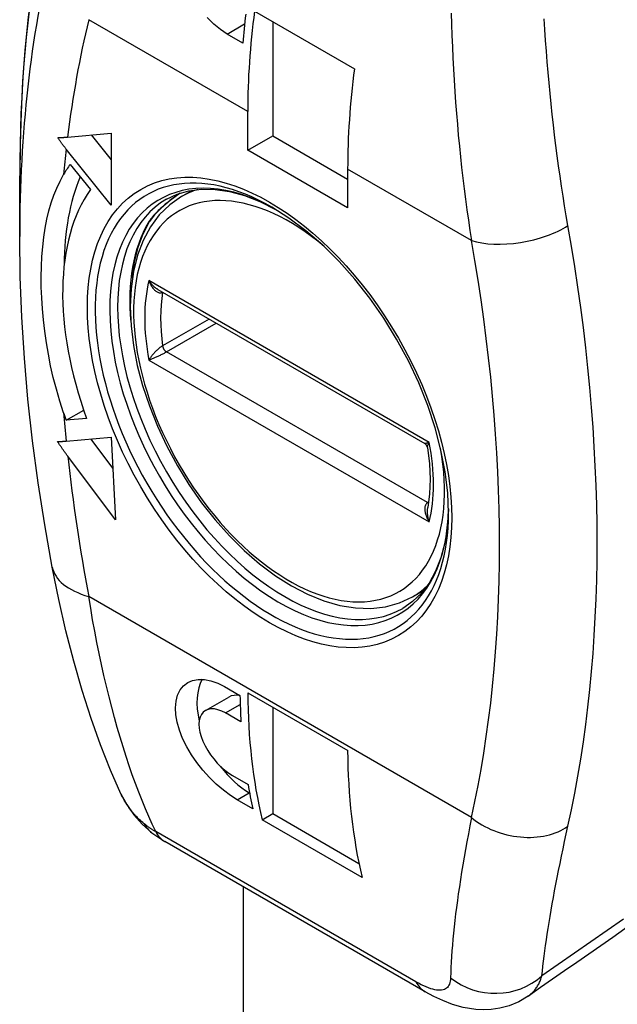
# Model space of a CAD drawing. Header units: inches. Extents: x 25.86 to 30.73, y 8.37 to 15.89.
# Tile 3 of 7: x 29.8 to 30.33, y 10.12 to 11. Entities that reach past the tile are written whole.
import ezdxf

# ---------------------------------------------------------------- set-up
doc = ezdxf.new("R2010")
doc.units = ezdxf.units.IN
doc.header["$MEASUREMENT"] = 0
doc.layers.add('Visible Edges(ANSI)', color=7, linetype='Continuous', lineweight=25)
doc.layers.add('Visible Tangent Edges(ANSI)', color=7, linetype='Continuous', lineweight=25)

msp = doc.modelspace()

# ---------------------------------------------------------------- linework, layer by layer
at = {"layer": 'Visible Edges(ANSI)'}
for p, q in [((30.00836, 11.00485), (30.09744, 10.95342)), ((30.02455, 10.9955), (30.02455, 10.89366)), ((29.99784, 10.97628), (29.98392, 10.98432)), ((30.00228, 10.8808), (30.00228, 10.91536)), ((29.84175, 10.89252), (29.8807, 10.896)), ((29.8629, 10.89441), (29.8807, 10.87228)), ((29.8807, 10.896), (29.8807, 10.83171)), ((30.00228, 10.8808), (30.02455, 10.89366)), ((30.02455, 10.89366), (30.09136, 10.85508)), ((29.8807, 10.83171), (29.84048, 10.88174)), ((30.09136, 10.82937), (30.00228, 10.8808)), ((29.84396, 10.86813), (29.86204, 10.84564)), ((30.09136, 10.86392), (30.09136, 10.82937)), ((29.79906, 10.80377), (29.79906, 10.85784)), ((29.94324, 10.83947), (29.95319, 10.84522)), ((29.92229, 10.75657), (30.16018, 10.61922)), ((29.84058, 10.64004), (29.8561, 10.649)), ((29.85868, 10.64165), (29.84058, 10.64004)), ((29.84048, 10.62147), (29.88059, 10.62505)), ((29.86225, 10.62341), (29.88201, 10.59694)), ((29.88059, 10.62505), (29.88432, 10.55115)), ((29.88432, 10.55115), (29.84188, 10.60801)), ((30.14924, 10.48267), (30.15919, 10.48842)), ((29.98149, 10.40269), (29.99541, 10.39465)), ((30.00229, 10.39702), (30.09138, 10.34559)), ((29.96472, 10.38121), (29.98546, 10.39319)), ((29.9963, 10.37105), (29.98238, 10.37909)), ((30.02455, 10.38417), (30.02455, 10.28932)), ((29.98867, 10.32326), (30.00259, 10.31522)), ((30.00367, 10.30781), (30.00396, 10.30764)), ((30.00686, 10.29357), (29.99294, 10.30161)), ((30.01512, 10.28388), (30.02455, 10.28932)), ((30.02455, 10.28932), (30.10144, 10.24493)), ((30.10421, 10.23245), (30.01512, 10.28388)), ((29.91678, 10.27228), (29.92855, 10.2644)), ((30.16044, 10.13052), (29.92855, 10.2644))]:
    msp.add_line(p, q, dxfattribs=at)
at = {"layer": 'Visible Edges(ANSI)', "flags": 128}
for points in [[(29.87432, 11.26829), (29.86519, 11.24591), (29.85664, 11.22302), (29.84869, 11.19965), (29.84133, 11.17581), (29.83456, 11.15151), (29.82838, 11.12677), (29.8228, 11.10159), (29.8178, 11.076), (29.8134, 11.05), (29.80959, 11.02361), (29.80636, 10.99685), (29.80373, 10.96972), (29.80168, 10.94224), (29.80022, 10.91442), (29.79935, 10.88628), (29.79906, 10.85784)], [(29.98392, 10.98432), (29.97794, 10.98828), (29.97198, 10.99326), (29.96627, 10.99915)], [(29.83292, 10.89195), (29.83328, 10.89196), (29.83364, 10.89198), (29.834, 10.89199), (29.83436, 10.89201), (29.83473, 10.89203), (29.83509, 10.89205), (29.83546, 10.89207), (29.83582, 10.89209), (29.83619, 10.89211), (29.83656, 10.89213), (29.83693, 10.89215), (29.8373, 10.89218), (29.83767, 10.8922), (29.83804, 10.89223), (29.83841, 10.89225), (29.83878, 10.89228), (29.83915, 10.89231), (29.83952, 10.89234), (29.83989, 10.89237), (29.84026, 10.8924), (29.84064, 10.89243), (29.84101, 10.89246), (29.84138, 10.89249), (29.84175, 10.89252)], [(29.84048, 10.88174), (29.84016, 10.88214), (29.83984, 10.88255), (29.83952, 10.88295), (29.8392, 10.88336), (29.83888, 10.88377), (29.83856, 10.88418), (29.83824, 10.8846), (29.83792, 10.88501), (29.8376, 10.88543), (29.83729, 10.88585), (29.83697, 10.88628), (29.83665, 10.8867), (29.83634, 10.88713), (29.83602, 10.88756), (29.83571, 10.88799), (29.83539, 10.88842), (29.83508, 10.88886), (29.83477, 10.88929), (29.83446, 10.88973), (29.83415, 10.89017), (29.83384, 10.89061), (29.83353, 10.89106), (29.83322, 10.8915), (29.83292, 10.89195)], [(29.83819, 10.64677), (29.83478, 10.65717), (29.83172, 10.66761), (29.82902, 10.67805), (29.82664, 10.68848), (29.82458, 10.69886), (29.82283, 10.70915), (29.82137, 10.71935), (29.8202, 10.72943), (29.81931, 10.73937), (29.81868, 10.74912), (29.81832, 10.75868), (29.81822, 10.76803), (29.8184, 10.77716), (29.81884, 10.78607), (29.81956, 10.79475), (29.82055, 10.80319), (29.82181, 10.81137), (29.82333, 10.81919), (29.82513, 10.82666), (29.82719, 10.83379), (29.82953, 10.84059), (29.83214, 10.84707), (29.83503, 10.85323), (29.83819, 10.85909)], [(29.94218, 10.84259), (29.93319, 10.83603), (29.92536, 10.82944), (29.9191, 10.82304), (29.91475, 10.81713)], [(29.92994, 10.83714), (29.93949, 10.84165), (29.9499, 10.84463), (29.96116, 10.84604), (29.97321, 10.84582), (29.98596, 10.84393), (29.99928, 10.84033), (30.01305, 10.83503), (30.02711, 10.82804)], [(29.94324, 10.83947), (29.93273, 10.83214), (29.92346, 10.82307), (29.91556, 10.81242), (29.90909, 10.80036), (29.90406, 10.78706), (29.90049, 10.77265), (29.89835, 10.75728), (29.89765, 10.74108), (29.89835, 10.7242), (29.90043, 10.70678), (29.90387, 10.68896), (29.90861, 10.6709), (29.91462, 10.65277), (29.92183, 10.63471), (29.93018, 10.6169), (29.93958, 10.59949), (29.94995, 10.58264), (29.96121, 10.56651), (29.97324, 10.55123), (29.98594, 10.53696), (29.99921, 10.52383), (30.01292, 10.51194), (30.02697, 10.50142), (30.04124, 10.49238), (30.05562, 10.48489), (30.06999, 10.47906), (30.08426, 10.47495), (30.0983, 10.47265), (30.11197, 10.47222), (30.12514, 10.47374), (30.13763, 10.47723), (30.14924, 10.48267)], [(30.18131, 10.55718), (30.18056, 10.57522), (30.17831, 10.59405), (30.17456, 10.61348), (30.16935, 10.63329), (30.16273, 10.65329), (30.15475, 10.67327), (30.14549, 10.69302), (30.13505, 10.71235), (30.12354, 10.73105), (30.11106, 10.74894), (30.09775, 10.76584), (30.08374, 10.78158), (30.06918, 10.796), (30.05423, 10.80895), (30.03905, 10.82032), (30.02381, 10.82999)], [(29.89945, 10.76656), (29.90151, 10.78092), (29.90477, 10.7942), (29.90921, 10.8063), (29.91475, 10.81713)], [(29.8281, 10.50903), (29.82136, 10.54679), (29.81549, 10.58434), (29.8105, 10.62166), (29.8064, 10.65872), (29.8032, 10.69548), (29.8009, 10.73193), (29.79952, 10.76803), (29.79906, 10.80377)], [(29.83282, 10.621), (29.83313, 10.62101), (29.83344, 10.62102), (29.83375, 10.62103), (29.83406, 10.62105), (29.83438, 10.62106), (29.83469, 10.62107), (29.83501, 10.62109), (29.83533, 10.6211), (29.83564, 10.62112), (29.83596, 10.62114), (29.83628, 10.62116), (29.8366, 10.62118), (29.83692, 10.6212), (29.83724, 10.62122), (29.83757, 10.62124), (29.83789, 10.62126), (29.83821, 10.62129), (29.83854, 10.62131), (29.83886, 10.62133), (29.83918, 10.62136), (29.83951, 10.62139), (29.83983, 10.62141), (29.84016, 10.62144), (29.84048, 10.62147)], [(29.84188, 10.60801), (29.8415, 10.60852), (29.84112, 10.60903), (29.84074, 10.60955), (29.84036, 10.61007), (29.83998, 10.61059), (29.8396, 10.61112), (29.83922, 10.61165), (29.83883, 10.61218), (29.83845, 10.61271), (29.83807, 10.61325), (29.8377, 10.61379), (29.83732, 10.61433), (29.83694, 10.61488), (29.83656, 10.61542), (29.83618, 10.61597), (29.8358, 10.61652), (29.83543, 10.61707), (29.83505, 10.61763), (29.83468, 10.61819), (29.83431, 10.61875), (29.83393, 10.61931), (29.83356, 10.61987), (29.83319, 10.62044), (29.83282, 10.621)], [(30.16256, 10.61576), (30.16178, 10.61773), (30.16018, 10.61922)], [(30.16256, 10.61576), (30.16431, 10.6013), (30.16493, 10.58745), (30.16443, 10.57436), (30.16284, 10.56216)], [(30.18128, 10.56101), (30.1803, 10.54535), (30.17801, 10.53077), (30.17446, 10.51743), (30.16972, 10.50545), (30.16389, 10.49491), (30.15704, 10.48586), (30.14925, 10.47833), (30.14057, 10.47232)], [(29.8893, 10.30692), (29.87996, 10.32808), (29.87108, 10.35053), (29.86266, 10.37423), (29.85468, 10.39921), (29.84721, 10.42529), (29.84028, 10.45235), (29.8339, 10.4803), (29.8281, 10.50903)], [(29.99294, 10.30161), (29.98687, 10.30546), (29.98057, 10.31016), (29.97425, 10.31559), (29.9681, 10.32164), (29.96231, 10.3281), (29.95706, 10.33474), (29.95229, 10.34166), (29.94798, 10.34893), (29.9443, 10.35635), (29.94141, 10.36371), (29.93936, 10.37082), (29.93818, 10.37746), (29.93786, 10.38371), (29.93839, 10.38963), (29.93982, 10.395), (29.94213, 10.39961), (29.9452, 10.40336), (29.94889, 10.40617), (29.9532, 10.40804), (29.95817, 10.409), (29.96365, 10.40895), (29.9695, 10.40781), (29.97552, 10.40569), (29.98149, 10.40269)], [(29.98238, 10.37909), (29.97909, 10.38075), (29.9758, 10.38194), (29.97262, 10.3826), (29.96965, 10.38266), (29.96698, 10.38218), (29.96468, 10.38119), (29.96272, 10.37969), (29.96109, 10.37767), (29.95988, 10.37517), (29.95914, 10.37224), (29.95886, 10.36899), (29.95904, 10.36555), (29.95968, 10.36188), (29.96077, 10.35794), (29.96232, 10.35384), (29.96429, 10.3497), (29.9666, 10.34563), (29.96916, 10.34175), (29.97198, 10.33803), (29.97511, 10.33442), (29.97844, 10.33103), (29.98189, 10.328), (29.98534, 10.32539), (29.98867, 10.32326)], [(29.8893, 10.30692), (29.89441, 10.2974), (29.9007, 10.28831), (29.90819, 10.27985), (29.91678, 10.27228)], [(30.25232, 10.12659), (30.24387, 10.12159), (30.23528, 10.11803), (30.227, 10.11581), (30.21923, 10.11468), (30.21211, 10.11439), (30.20564, 10.1147), (30.19439, 10.11651), (30.18479, 10.11924), (30.17617, 10.12256), (30.16812, 10.12634), (30.16044, 10.13052)]]:
    msp.add_lwpolyline(points, dxfattribs=at)
at = {"layer": 'Visible Edges(ANSI)'}
for centre, major_axis, ratio, start_param, end_param in [((30.45477, 11.18464), (-0.32488, -0.56271), 0.57735, 5.347255, 5.393075), ((30.46173, 11.18062), (0.32488, 0.56271), 0.57735, 2.193393, 2.356194), ((30.55081, 11.12919), (-0.32488, -0.56271), 0.57735, 5.334986, 5.497787), ((30.02177, 10.64694), (-0.14518, 0.25145), 0.57735, 0.261799, 0.32109), ((30.04404, 10.6598), (0.14518, -0.25145), 0.57735, 3.552119, 3.925297), ((30.02177, 10.64694), (-0.13041, 0.22588), 0.57735, 0.261799, 1.271252), ((30.02177, 10.64694), (-0.14518, 0.25145), 0.57735, 1.249707, 1.275092), ((30.00367, 10.36165), (-0.03297, 0.05711), 0.57735, 0.341268, 1.080352), ((30.00367, 10.36165), (-0.01821, 0.03154), 0.57735, 5.824381, 6.283185), ((30.45477, 10.67031), (-0.32488, -0.56271), 0.57735, 5.517481, 5.562969), ((30.46173, 10.66629), (0.32488, 0.56271), 0.57735, 2.363769, 2.5932), ((-742.17032, 390.04222), (-1002.82864, 12.36811), 0.584124, 2.457193, 2.457729), ((30.55081, 10.61486), (-0.32488, -0.56271), 0.57735, 5.505361, 5.734793), ((30.00367, 10.36165), (0.03297, -0.05711), 0.57735, 4.919212, 5.497787), ((30.45477, 10.67031), (-0.32488, -0.56271), 0.57735, 5.675959, 5.722344)]:
    msp.add_ellipse(centre, major_axis=major_axis, ratio=ratio, start_param=start_param, end_param=end_param, dxfattribs=at)
at = {"layer": 'Visible Tangent Edges(ANSI)'}
for p, q in [((30.00228, 10.91536), (29.86063, 10.99714)), ((29.98392, 10.98432), (29.99952, 10.99332)), ((30.20177, 10.80018), (30.09136, 10.86392)), ((30.16414, 10.62032), (29.9142, 10.76463)), ((29.9264, 10.7542), (29.9264, 10.7542)), ((29.96786, 10.73026), (29.9264, 10.70632)), ((29.92988, 10.70093), (29.97428, 10.72656)), ((29.9142, 10.69365), (30.16414, 10.54935)), ((30.1626, 10.56657), (29.92988, 10.70093)), ((30.16364, 10.56717), (30.1626, 10.56657)), ((30.20177, 10.28585), (29.86063, 10.48281)), ((29.98238, 10.37909), (29.9956, 10.38672)), ((29.99294, 10.30161), (30.00367, 10.30781)), ((30.15216, 10.13935), (29.92027, 10.27323)), ((29.99817, 10.2242), (29.99817, 8.45745))]:
    msp.add_line(p, q, dxfattribs=at)
at = {"layer": 'Visible Tangent Edges(ANSI)', "flags": 128}
for points in [[(30.1837, 11.00309), (30.18399, 10.99303), (30.18434, 10.983), (30.18474, 10.97298), (30.1852, 10.963), (30.18572, 10.95304), (30.18629, 10.94312), (30.18692, 10.93324), (30.18761, 10.9234), (30.18835, 10.91361), (30.18915, 10.90386), (30.19001, 10.89415), (30.19092, 10.88449), (30.1919, 10.87488), (30.19293, 10.86531), (30.19402, 10.85581), (30.19516, 10.84636), (30.19637, 10.83698), (30.19763, 10.82767), (30.19895, 10.81843), (30.20033, 10.80926), (30.20177, 10.80018)], [(30.28773, 10.81361), (30.28623, 10.82229), (30.28477, 10.83105), (30.28336, 10.83988), (30.282, 10.84877), (30.28068, 10.85774), (30.27941, 10.86676), (30.27818, 10.87584), (30.27701, 10.88498), (30.27588, 10.89416), (30.27479, 10.90339), (30.27376, 10.91266), (30.27277, 10.92198), (30.27182, 10.93134), (30.27093, 10.94073), (30.27007, 10.95017), (30.26927, 10.95964), (30.26851, 10.96915), (30.2678, 10.97869), (30.26713, 10.98825), (30.26651, 10.99784)], [(29.94211, 10.84257), (29.94052, 10.84147), (29.93895, 10.84036), (29.93742, 10.83926), (29.9359, 10.83815), (29.93442, 10.83703), (29.93297, 10.83592), (29.93154, 10.8348), (29.93015, 10.83368), (29.9288, 10.83255), (29.92747, 10.83143), (29.92619, 10.83031), (29.92494, 10.82918), (29.92374, 10.82806), (29.92258, 10.82694), (29.92146, 10.82582), (29.92038, 10.82471), (29.91935, 10.8236), (29.91837, 10.82249), (29.91745, 10.82138), (29.91657, 10.82029), (29.91575, 10.81921), (29.91498, 10.81814), (29.91427, 10.81708), (29.91362, 10.81604)], [(29.92229, 10.75657), (29.9219, 10.7568), (29.92151, 10.75705), (29.92113, 10.75731), (29.92075, 10.75757), (29.92037, 10.75785), (29.92, 10.75814), (29.91963, 10.75844), (29.91927, 10.75874), (29.91891, 10.75906), (29.91855, 10.75938), (29.9182, 10.75971), (29.91786, 10.76005), (29.91752, 10.7604), (29.91718, 10.76076), (29.91686, 10.76112), (29.91654, 10.76148), (29.91622, 10.76186), (29.91591, 10.76224), (29.91561, 10.76262), (29.91531, 10.76302), (29.91502, 10.76341), (29.91474, 10.76381), (29.91446, 10.76422), (29.9142, 10.76463)], [(29.9142, 10.76463), (29.9145, 10.7638), (29.91482, 10.76299), (29.91517, 10.7622), (29.91555, 10.76142), (29.91594, 10.76067), (29.91636, 10.75993), (29.91681, 10.75922), (29.91727, 10.75854), (29.91775, 10.75789), (29.91825, 10.75727), (29.91878, 10.75668), (29.91932, 10.75613), (29.91988, 10.75562), (29.92045, 10.75516), (29.92104, 10.75475), (29.92163, 10.7544), (29.92224, 10.75411), (29.92286, 10.75389), (29.92347, 10.75373), (29.92408, 10.75366), (29.92469, 10.75367), (29.92528, 10.75376), (29.92585, 10.75394), (29.9264, 10.7542)], [(29.9264, 10.70632), (29.92585, 10.70599), (29.92528, 10.70562), (29.92469, 10.7052), (29.92408, 10.70474), (29.92347, 10.70426), (29.92286, 10.70374), (29.92224, 10.7032), (29.92163, 10.70265), (29.92104, 10.70209), (29.92045, 10.70151), (29.91988, 10.70093), (29.91932, 10.70034), (29.91878, 10.69976), (29.91825, 10.69917), (29.91775, 10.69858), (29.91727, 10.698), (29.91681, 10.69743), (29.91636, 10.69686), (29.91594, 10.6963), (29.91555, 10.69575), (29.91517, 10.69521), (29.91482, 10.69467), (29.9145, 10.69415), (29.9142, 10.69365)], [(29.9142, 10.69365), (29.9147, 10.69385), (29.91523, 10.69407), (29.91578, 10.6943), (29.91635, 10.69454), (29.91695, 10.69479), (29.91756, 10.69506), (29.9182, 10.69533), (29.91885, 10.69561), (29.91952, 10.6959), (29.92021, 10.6962), (29.92091, 10.69652), (29.92162, 10.69684), (29.92234, 10.69716), (29.92307, 10.6975), (29.92381, 10.69784), (29.92454, 10.69819), (29.92527, 10.69854), (29.926, 10.69889), (29.92672, 10.69924), (29.92741, 10.69959), (29.92808, 10.69994), (29.92872, 10.70028), (29.92932, 10.70061), (29.92988, 10.70093)], [(30.16414, 10.62032), (30.16388, 10.62022), (30.16362, 10.62012), (30.16338, 10.62002), (30.16314, 10.61993), (30.1629, 10.61985), (30.16268, 10.61977), (30.16246, 10.61969), (30.16225, 10.61962), (30.16205, 10.61955), (30.16186, 10.61949), (30.16168, 10.61944), (30.1615, 10.61939), (30.16134, 10.61934), (30.16118, 10.6193), (30.16103, 10.61927), (30.16089, 10.61924), (30.16077, 10.61922), (30.16065, 10.6192), (30.16054, 10.61919), (30.16045, 10.61918), (30.16036, 10.61918), (30.16029, 10.61919), (30.16023, 10.6192), (30.16018, 10.61922)], [(30.16256, 10.61576), (30.16254, 10.61589), (30.16254, 10.61602), (30.16254, 10.61616), (30.16255, 10.61631), (30.16256, 10.61646), (30.16259, 10.61662), (30.16262, 10.61678), (30.16265, 10.61695), (30.1627, 10.61713), (30.16275, 10.61731), (30.16281, 10.6175), (30.16287, 10.61769), (30.16295, 10.61788), (30.16302, 10.61808), (30.16311, 10.61829), (30.1632, 10.6185), (30.1633, 10.61871), (30.1634, 10.61893), (30.16351, 10.61916), (30.16362, 10.61938), (30.16374, 10.61961), (30.16387, 10.61985), (30.164, 10.62008), (30.16414, 10.62032)], [(30.1626, 10.56657), (30.16209, 10.56622), (30.16164, 10.56581), (30.16125, 10.56532), (30.16091, 10.56478), (30.16064, 10.56419), (30.16043, 10.56355), (30.16027, 10.56286), (30.16017, 10.56215), (30.16012, 10.5614), (30.16013, 10.56064), (30.16018, 10.55985), (30.16027, 10.55905), (30.16041, 10.55824), (30.16059, 10.55742), (30.1608, 10.5566), (30.16105, 10.55578), (30.16134, 10.55495), (30.16165, 10.55413), (30.162, 10.55331), (30.16237, 10.5525), (30.16277, 10.5517), (30.1632, 10.5509), (30.16366, 10.55012), (30.16414, 10.54935)], [(30.16414, 10.54935), (30.16397, 10.54986), (30.1638, 10.55037), (30.16365, 10.55089), (30.1635, 10.55142), (30.16337, 10.55195), (30.16324, 10.55248), (30.16313, 10.55302), (30.16302, 10.55356), (30.16293, 10.5541), (30.16284, 10.55464), (30.16276, 10.55519), (30.1627, 10.55573), (30.16264, 10.55628), (30.1626, 10.55683), (30.16257, 10.55737), (30.16255, 10.55792), (30.16254, 10.55846), (30.16254, 10.559), (30.16256, 10.55954), (30.16259, 10.56008), (30.16263, 10.56061), (30.16268, 10.56114), (30.16275, 10.56165), (30.16284, 10.56216)], [(29.92027, 10.27323), (29.9172, 10.27983), (29.91415, 10.28665), (29.91113, 10.29369), (29.90815, 10.30095), (29.90521, 10.30842), (29.90231, 10.3161), (29.89945, 10.32397), (29.89665, 10.33204), (29.8939, 10.3403), (29.8912, 10.34875), (29.88856, 10.35737), (29.88599, 10.36616), (29.88348, 10.37511), (29.88104, 10.38422), (29.87866, 10.39349), (29.87636, 10.4029), (29.87412, 10.41245), (29.87196, 10.42214), (29.86988, 10.43196), (29.86787, 10.4419), (29.86594, 10.45196), (29.86409, 10.46214), (29.86232, 10.47242), (29.86063, 10.48281)], [(29.90984, 10.28047), (29.90877, 10.28135), (29.90772, 10.28225), (29.90669, 10.28318), (29.90567, 10.28412), (29.90466, 10.28509), (29.90368, 10.28608), (29.90271, 10.28709), (29.90176, 10.28811), (29.90083, 10.28916), (29.89991, 10.29023), (29.89902, 10.29131), (29.89815, 10.29242), (29.89729, 10.29354), (29.89646, 10.29468), (29.89565, 10.29584), (29.89485, 10.29701), (29.89408, 10.29819), (29.89334, 10.2994), (29.89261, 10.30061), (29.8919, 10.30185), (29.89122, 10.3031), (29.89056, 10.30436), (29.88992, 10.30563), (29.8893, 10.30693)], [(29.92027, 10.27323), (29.91981, 10.27351), (29.91934, 10.27379), (29.91888, 10.27407), (29.91842, 10.27436), (29.91797, 10.27465), (29.91751, 10.27494), (29.91706, 10.27523), (29.91662, 10.27552), (29.91617, 10.27582), (29.91573, 10.27611), (29.91529, 10.27641), (29.91485, 10.27672), (29.91442, 10.27702), (29.91399, 10.27732), (29.91356, 10.27763), (29.91313, 10.27794), (29.91271, 10.27825), (29.91229, 10.27856), (29.91188, 10.27888), (29.91146, 10.27919), (29.91105, 10.27951), (29.91064, 10.27983), (29.91024, 10.28015), (29.90984, 10.28047)], [(30.20177, 10.28585), (30.20033, 10.27856), (30.19895, 10.27136), (30.19763, 10.26428), (30.19637, 10.25731), (30.19516, 10.25044), (30.19402, 10.2437), (30.19293, 10.23706), (30.1919, 10.23055), (30.19092, 10.22416), (30.19001, 10.21789), (30.18915, 10.21175), (30.18835, 10.20572), (30.18761, 10.19982), (30.18692, 10.19404), (30.18629, 10.18838), (30.18572, 10.18284), (30.1852, 10.17742), (30.18474, 10.17213), (30.18434, 10.16696), (30.18399, 10.16192), (30.1837, 10.15701), (30.18347, 10.15222), (30.18329, 10.14756), (30.18316, 10.14303)], [(30.26451, 10.14469), (30.26494, 10.1489), (30.26542, 10.15324), (30.26594, 10.15769), (30.26651, 10.16227), (30.26713, 10.16696), (30.2678, 10.17178), (30.26851, 10.17671), (30.26927, 10.18176), (30.27007, 10.18692), (30.27093, 10.1922), (30.27182, 10.1976), (30.27277, 10.2031), (30.27376, 10.20873), (30.27479, 10.21447), (30.27588, 10.22032), (30.27701, 10.22629), (30.27818, 10.23238), (30.27941, 10.23857), (30.28068, 10.24488), (30.282, 10.2513), (30.28336, 10.25782), (30.28477, 10.26445), (30.28623, 10.27117), (30.28773, 10.278)], [(30.3371, 10.19516), (30.32258, 10.18507), (30.30807, 10.17497), (30.29355, 10.16488), (30.27903, 10.15478), (30.26451, 10.14469)], [(30.18316, 10.14303), (30.18308, 10.14145), (30.18288, 10.13998), (30.18259, 10.13863), (30.18219, 10.13739), (30.18168, 10.13627), (30.18106, 10.13527), (30.18034, 10.13439), (30.17952, 10.13364), (30.17858, 10.13301), (30.17754, 10.13251), (30.17638, 10.13214), (30.17512, 10.1319), (30.17375, 10.13179), (30.17228, 10.13181), (30.1707, 10.13196), (30.16902, 10.13224), (30.16724, 10.13267), (30.16536, 10.13322), (30.16338, 10.13391), (30.1613, 10.13474), (30.15914, 10.1357), (30.15688, 10.13679), (30.15456, 10.13801), (30.15216, 10.13935)], [(30.25232, 10.12659), (30.25304, 10.12711), (30.25374, 10.12765), (30.25442, 10.12821), (30.25508, 10.12879), (30.25573, 10.1294), (30.25635, 10.13002), (30.25696, 10.13066), (30.25756, 10.13133), (30.25813, 10.13202), (30.25868, 10.13272), (30.25922, 10.13345), (30.25974, 10.1342), (30.26024, 10.13497), (30.26072, 10.13575), (30.26118, 10.13656), (30.26163, 10.13739), (30.26205, 10.13823), (30.26246, 10.1391), (30.26285, 10.13998), (30.26322, 10.14089), (30.26357, 10.14181), (30.2639, 10.14275), (30.26421, 10.14371), (30.26451, 10.14469)]]:
    msp.add_lwpolyline(points, dxfattribs=at)
at = {"layer": 'Visible Tangent Edges(ANSI)'}
for centre, major_axis, ratio, start_param, end_param in [((30.8378, 10.25812), (-0.73451, 1.2722), 0.57735, 0.4093, 0.785398), ((30.79098, 10.23108), (0.7014, -1.21485), 0.57735, 3.685925, 3.926991), ((30.76652, 10.21696), (-0.65964, 1.14253), 0.57735, 0.544332, 0.653516), ((30.76652, 10.21696), (-0.65964, 1.14253), 0.57735, 0.664291, 0.686682), ((30.02381, 10.64812), (0.11137, -0.1929), 0.57735, 2.356194, 7.068583), ((30.03034, 10.65189), (-0.10676, 0.18491), 0.57735, 5.519267, 10.188696), ((30.03917, 10.65699), (0.098, -0.16974), 0.57735, 2.129292, 7.295486), ((30.04624, 10.66107), (-0.103, 0.1784), 0.57735, 6.149701, 6.283185), ((30.03526, 10.65473), (0.10531, -0.18241), 0.57735, 3.141593, 6.283185), ((30.04613, 10.66101), (-0.10531, 0.18241), 0.57735, 0.311205, 0.896956), ((29.91053, 10.81966), (0.00422, -0.00253), 0.777276, 5.874524, 6.283185), ((30.24353, 10.82429), (0.05815, 0.01027), 0.435117, 3.837698, 5.495761), ((29.26674, 11.13528), (-0.74035, 1.28232), 0.57735, 3.703625, 4.150357), ((29.22134, 11.10907), (0.71093, -1.23137), 0.57735, 0.562032, 1.008764), ((30.03917, 10.65699), (0.091, -0.15762), 0.57735, 3.685844, 4.168138), ((30.04624, 10.66107), (-0.086, 0.14896), 0.57735, 0.614115, 0.956681), ((29.92988, 10.75149), (0.0025, -0.00433), 0.57735, 3.754565, 3.755708), ((29.92988, 10.70501), (0.0025, -0.00433), 0.57735, 4.098274, 5.497787), ((30.76652, 10.21696), (-0.65964, 1.14253), 0.57735, 0.884114, 0.906505), ((30.03917, 10.65699), (-0.091, 0.15762), 0.57735, 3.685844, 4.168138), ((30.76652, 10.21696), (-0.65964, 1.14253), 0.57735, 0.918349, 1.026464), ((30.1626, 10.57065), (-0.0025, 0.00433), 0.57735, 2.356194, 2.613398), ((29.94414, 10.53103), (-0.11604, -0.022), 0.42282, 0, 0.690732), ((30.04624, 10.66107), (0.103, -0.1784), 0.57735, 0, 0.133484), ((29.95295, 10.31897), (-0.03616, -0.04669), 0.654662, 6.007876, 6.283185), ((30.24353, 10.30996), (-0.05765, 0.01279), 0.690898, 0.924967, 2.58303), ((29.95807, 10.31554), (-0.02953, -0.05114), 0.57735, 5.936627, 6.283185), ((30.18997, 10.18166), (-0.02953, -0.05114), 0.57735, 5.936627, 6.283185), ((30.22221, 10.18266), (-0.05887, 0.00468), 0.906828, 0.919811, 2.441616)]:
    msp.add_ellipse(centre, major_axis=major_axis, ratio=ratio, start_param=start_param, end_param=end_param, dxfattribs=at)
msp.add_ellipse((30.02177, 10.64694), major_axis=(0.11485, -0.19893), ratio=0.57735, dxfattribs=at)

doc.saveas('drawing.dxf')
